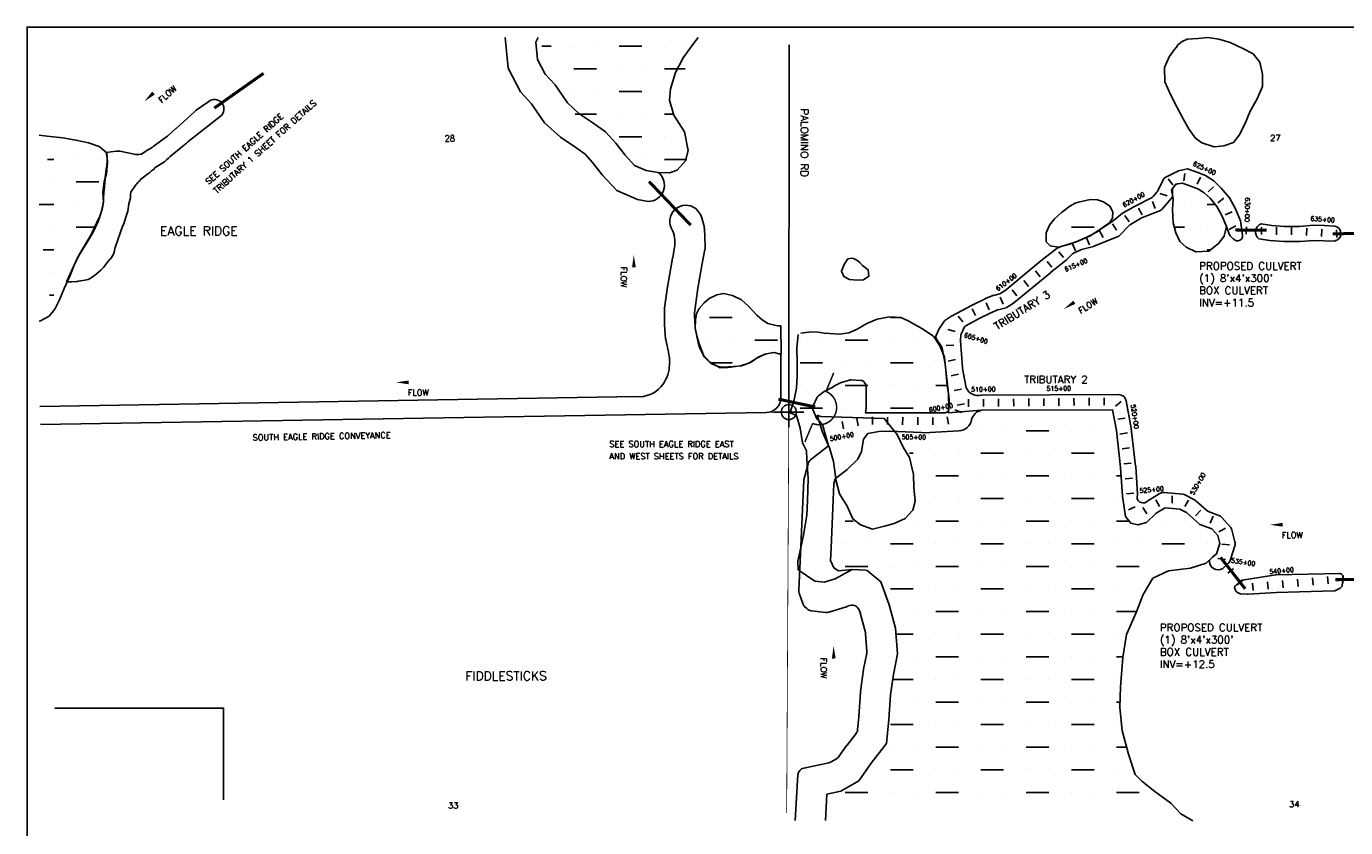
# Model space of a CAD drawing. Extents: x 231269 to 317347, y 759308 to 799932.
# Tile 2 of 5: x 231269 to 240019, y 794617 to 799932. Entities that reach past the tile are written whole.
import ezdxf
from ezdxf.enums import TextEntityAlignment as Align

# ---------------------------------------------------------------- set-up
doc = ezdxf.new("R2010")
doc.units = 0
doc.header["$LTSCALE"] = 800
doc.header["$PDMODE"] = 34
doc.header["$PDSIZE"] = 100
doc.linetypes.add('DASHED', pattern=[0])
doc.layers.get('0').update_dxf_attribs({"linetype": 'CONTINUOUS'})
for name, color, linetype in [('BORDER', 1, 'CONTINUOUS'), ('HATCH', 3, 'CONTINUOUS'), ('MAJROADS', 9, 'CONTINUOUS'), ('MORE_WL', 14, 'CONTINUOUS'), ('PLAKES', 5, 'CONTINUOUS'), ('SEC', 2, 'CONTINUOUS'), ('STATIONS', 7, 'CONTINUOUS'), ('STRUCTTEXT', 7, 'CONTINUOUS'), ('STRUCTURES', 1, 'CONTINUOUS'), ('SUBBASINS', 6, 'DASHED'), ('TEXT', 7, 'CONTINUOUS'), ('WL-PRESERVE', 14, 'CONTINUOUS')]:
    doc.layers.add(name, color=color, linetype=linetype)
doc.styles.get("Standard").update_dxf_attribs({"font": 'ROMANT'})

# ---------------------------------------------------------------- blocks, each defined once
blk = doc.blocks.new('*X')
at = {"color": 0}
for p, q in [((234687.5, 799800), (234750, 799800)), ((234900, 799800), (234900, 799800)), ((235050, 799800), (235050, 799800)), ((235200, 799800), (235350, 799800)), ((235500, 799800), (235500, 799800)), ((235650, 799800), (235650, 799800)), ((234750, 799650), (234750, 799650)), ((234900, 799650), (235050, 799650)), ((235200, 799650), (235200, 799650)), ((235350, 799650), (235350, 799650)), ((235500, 799650), (235637.8, 799650)), ((234900, 799500), (234900, 799500)), ((235050, 799500), (235050, 799500)), ((235200, 799500), (235350, 799500)), ((235500, 799500), (235500, 799500)), ((234908.6, 799350), (235050, 799350)), ((235200, 799350), (235200, 799350)), ((235350, 799350), (235350, 799350)), ((235500, 799350), (235560.7, 799350)), ((235200, 799200), (235350, 799200)), ((235500, 799200), (235500, 799200)), ((231409.3, 799050), (231450, 799050)), ((231600, 799050), (231600, 799050)), ((231750, 799050), (231750, 799050)), ((235350, 799050), (235350, 799050)), ((235500, 799050), (235650, 799050)), ((231450, 798900), (231450, 798900)), ((231600, 798900), (231750, 798900)), ((231352.6, 798750), (231450, 798750)), ((231600, 798750), (231600, 798750)), ((231750, 798750), (231750, 798750)), ((238350, 798750), (238350, 798750)), ((238950, 798750), (238950, 798750)), ((239100, 798750), (239154, 798750)), ((231450, 798600), (231450, 798600)), ((231600, 798600), (231726.7, 798600)), ((238050, 798600), (238050, 798600)), ((238200, 798600), (238350, 798600)), ((238882.3, 798600), (238950, 798600)), ((239100, 798600), (239100, 798600)), ((231381, 798450), (231450, 798450)), ((231600, 798450), (231600, 798450)), ((239100, 798450), (239122.5, 798450)), ((231450, 798300), (231450, 798300)), ((231421.7, 798150), (231450, 798150)), ((235800, 798000), (235950, 798000)), ((236100, 798000), (236100, 798000)), ((237000, 798000), (237070.8, 798000)), ((235800, 797850), (235800, 797850)), ((235950, 797850), (235950, 797850)), ((236100, 797850), (236250, 797850)), ((236400, 797850), (236400, 797850)), ((236550, 797850), (236550, 797850)), ((236700, 797850), (236850, 797850)), ((237000, 797850), (237000, 797850)), ((237150, 797850), (237150, 797850)), ((237300, 797850), (237303.6, 797850)), ((235808.5, 797700), (235950, 797700)), ((236400, 797700), (236550, 797700)), ((236700, 797700), (236700, 797700)), ((236850, 797700), (236850, 797700)), ((237000, 797700), (237150, 797700)), ((237300, 797700), (237300, 797700)), ((236400, 797550), (236400, 797550)), ((236550, 797550), (236550, 797550)), ((236700, 797550), (236850, 797550)), ((237000, 797550), (237000, 797550)), ((237150, 797550), (237150, 797550)), ((237300, 797550), (237375.8, 797550)), ((236400, 797400), (236550, 797400)), ((236700, 797400), (236700, 797400)), ((236850, 797400), (236850, 797400)), ((237000, 797400), (237150, 797400)), ((237300, 797400), (237300, 797400)), ((237600, 797250), (237600, 797250)), ((237750, 797250), (237750, 797250)), ((237900, 797250), (238050, 797250)), ((238200, 797250), (238200, 797250)), ((238350, 797250), (238350, 797250)), ((237126.1, 797100), (237150, 797100)), ((237300, 797100), (237300, 797100)), ((237450, 797100), (237450, 797100)), ((237600, 797100), (237750, 797100)), ((237900, 797100), (237900, 797100)), ((238050, 797100), (238050, 797100)), ((238200, 797100), (238350, 797100)), ((238500, 797100), (238500, 797100)), ((237300, 796950), (237450, 796950)), ((237600, 796950), (237600, 796950)), ((237750, 796950), (237750, 796950)), ((237900, 796950), (238050, 796950)), ((238200, 796950), (238200, 796950)), ((238350, 796950), (238350, 796950)), ((238500, 796950), (238529.7, 796950)), ((237300, 796800), (237300, 796800)), ((237450, 796800), (237450, 796800)), ((237600, 796800), (237750, 796800)), ((237900, 796800), (237900, 796800)), ((238050, 796800), (238050, 796800)), ((238200, 796800), (238350, 796800)), ((238500, 796800), (238500, 796800)), ((236700, 796650), (236753.1, 796650)), ((237150, 796650), (237150, 796650)), ((237300, 796650), (237450, 796650)), ((237600, 796650), (237600, 796650)), ((237750, 796650), (237750, 796650)), ((237900, 796650), (238050, 796650)), ((238200, 796650), (238200, 796650)), ((238350, 796650), (238350, 796650)), ((238500, 796650), (238582.5, 796650)), ((238800, 796650), (238800, 796650)), ((238950, 796650), (238950, 796650)), ((236700, 796500), (236700, 796500)), ((236850, 796500), (236850, 796500)), ((237000, 796500), (237150, 796500)), ((237300, 796500), (237300, 796500)), ((237450, 796500), (237450, 796500)), ((237600, 796500), (237750, 796500)), ((237900, 796500), (237900, 796500)), ((238050, 796500), (238050, 796500)), ((238200, 796500), (238350, 796500)), ((238500, 796500), (238500, 796500)), ((238650, 796500), (238650, 796500)), ((238800, 796500), (238950, 796500)), ((239100, 796500), (239100, 796500)), ((236700, 796350), (236850, 796350)), ((237000, 796350), (237000, 796350)), ((237150, 796350), (237150, 796350)), ((237300, 796350), (237450, 796350)), ((237600, 796350), (237600, 796350)), ((237750, 796350), (237750, 796350)), ((237900, 796350), (238050, 796350)), ((238200, 796350), (238200, 796350)), ((238350, 796350), (238350, 796350)), ((238500, 796350), (238650, 796350)), ((238800, 796350), (238800, 796350)), ((238950, 796350), (238950, 796350)), ((237000, 796200), (237150, 796200)), ((237300, 796200), (237300, 796200)), ((237450, 796200), (237450, 796200)), ((237600, 796200), (237750, 796200)), ((237900, 796200), (237900, 796200)), ((238050, 796200), (238050, 796200)), ((238200, 796200), (238350, 796200)), ((238500, 796200), (238500, 796200)), ((238650, 796200), (238650, 796200)), ((237150, 796050), (237150, 796050)), ((237300, 796050), (237450, 796050)), ((237600, 796050), (237600, 796050)), ((237750, 796050), (237750, 796050)), ((237900, 796050), (238050, 796050)), ((238200, 796050), (238200, 796050)), ((238350, 796050), (238350, 796050)), ((238500, 796050), (238631.6, 796050)), ((237035.6, 795900), (237150, 795900)), ((237300, 795900), (237300, 795900)), ((237450, 795900), (237450, 795900)), ((237600, 795900), (237750, 795900)), ((237900, 795900), (237900, 795900)), ((238050, 795900), (238050, 795900)), ((238200, 795900), (238350, 795900)), ((238500, 795900), (238500, 795900)), ((237150, 795750), (237150, 795750)), ((237300, 795750), (237450, 795750)), ((237600, 795750), (237600, 795750)), ((237750, 795750), (237750, 795750)), ((237900, 795750), (238050, 795750)), ((238200, 795750), (238200, 795750)), ((238350, 795750), (238350, 795750)), ((238500, 795750), (238541.4, 795750)), ((237014.3, 795600), (237150, 795600)), ((237300, 795600), (237300, 795600)), ((237450, 795600), (237450, 795600)), ((237600, 795600), (237750, 795600)), ((237900, 795600), (237900, 795600)), ((238050, 795600), (238050, 795600)), ((238200, 795600), (238350, 795600)), ((238500, 795600), (238500, 795600)), ((237000, 795450), (237000, 795450)), ((237150, 795450), (237150, 795450)), ((237300, 795450), (237450, 795450)), ((237600, 795450), (237600, 795450)), ((237750, 795450), (237750, 795450)), ((237900, 795450), (238050, 795450)), ((238200, 795450), (238200, 795450)), ((238350, 795450), (238350, 795450)), ((238500, 795450), (238522.3, 795450)), ((237000, 795300), (237150, 795300)), ((237300, 795300), (237300, 795300)), ((237450, 795300), (237450, 795300)), ((237600, 795300), (237750, 795300)), ((237900, 795300), (237900, 795300)), ((238050, 795300), (238050, 795300)), ((238200, 795300), (238350, 795300)), ((238500, 795300), (238500, 795300)), ((237000, 795150), (237000, 795150)), ((237150, 795150), (237150, 795150)), ((237300, 795150), (237450, 795150)), ((237600, 795150), (237600, 795150)), ((237750, 795150), (237750, 795150)), ((237900, 795150), (238050, 795150)), ((238200, 795150), (238200, 795150)), ((238350, 795150), (238350, 795150)), ((238500, 795150), (238566.4, 795150)), ((236850, 795000), (236850, 795000)), ((237000, 795000), (237150, 795000)), ((237300, 795000), (237300, 795000)), ((237450, 795000), (237450, 795000)), ((237600, 795000), (237750, 795000)), ((237900, 795000), (237900, 795000)), ((238050, 795000), (238050, 795000)), ((238200, 795000), (238350, 795000)), ((238500, 795000), (238500, 795000)), ((236700, 794850), (236850, 794850)), ((237000, 794850), (237000, 794850)), ((237150, 794850), (237150, 794850)), ((237300, 794850), (237450, 794850)), ((237600, 794850), (237600, 794850)), ((237750, 794850), (237750, 794850)), ((237900, 794850), (238050, 794850)), ((238200, 794850), (238200, 794850)), ((238350, 794850), (238350, 794850)), ((238500, 794850), (238650, 794850))]:
    blk.add_line(p, q, dxfattribs=at)
blk = doc.blocks.new('FLARROW')
at = {"layer": 'PLAKES', "color": 0}
blk.add_lwpolyline([(0, 0, 0, 0.05, 0), (0.168, 0, 0, 0, -0.087559), (0.267, -0.018, 0, 0, 0.245722), (0.355, -0.006, 0, 0, -0.309425), (0.492, -0.004, 0, 0, 0), (0.558, -0.006, 0, 0, 0)], format="xyseb", dxfattribs=at)
blk.add_text('FLOW', height=0.08, dxfattribs=at).set_placement((0.295, -0.176), align=Align.CENTER)
blk = doc.blocks.new('WEIR')
at = {"layer": 'STRUCTURES', "color": 0, "const_width": 20}
blk.add_lwpolyline([(0, 498), (0, 230, -1), (0, -230), (0, -498)], format="xyb", dxfattribs=at)

msp = doc.modelspace()

# ---------------------------------------------------------------- linework, layer by layer
at = {"layer": 'BORDER', "color": 0, "const_width": 10}
msp.add_lwpolyline([(231273.9, 789467.3), (248023.9, 789467.3), (248023.9, 799927.3), (231273.9, 799927.3)], close=True, dxfattribs=at)
at = {"layer": 'MAJROADS', "color": 0}
msp.add_lwpolyline([(236328.5, 799808.8), (236325.8, 797373.8)], dxfattribs=at)
at = {"layer": 'MORE_WL', "color": 0}
for points in [[(238881.1, 799776.8), (238849, 799729.5), (238817.5, 799658.5), (238819, 799564.8), (238858.8, 799475), (238902.1, 799394), (238942.8, 799314.7), (238979.8, 799248.8), (239021.8, 799191.6), (239064.7, 799159.3), (239145.9, 799133.9), (239210.4, 799139.5), (239274.7, 799162.4), (239312.3, 799210.3), (239350, 799283.2), (239385.7, 799370.1), (239432.9, 799450.7), (239466.8, 799534.2), (239466.6, 799616.2), (239448.9, 799694.8), (239406.3, 799750), (239336.7, 799786.4), (239252.6, 799824.4), (239178.5, 799848), (239104.4, 799858.3), (239039.5, 799851.5), (238968.5, 799846.9), (238933.5, 799833.1), (238906.7, 799809.8), (238895.8, 799795.3)], [(236708.1, 798377.5), (236693.7, 798352.9), (236674.1, 798308.5), (236690.9, 798272.3), (236729, 798253.2), (236779.7, 798249.3), (236821.1, 798251.8), (236857.3, 798274.5), (236850.8, 798317.8), (236814.6, 798345.4), (236795.7, 798365.6), (236776.7, 798382.2), (236755, 798393.5), (236742.2, 798395.4), (236721.2, 798389.9), (236714.1, 798387.1)]]:
    msp.add_lwpolyline(points, close=True, dxfattribs=at)
at = {"layer": 'PLAKES', "color": 0}
for points in [[(235459.8, 798962.6, -0.717951), (235392, 798771.1), (235322, 798782.9), (235184, 798842.9), (235087.3, 798948), (235023.7, 799029.6), (234975.3, 799083.9), (234912.9, 799128.9), (234810.5, 799196.7), (234704.9, 799292.1), (234618.3, 799419.1), (234545, 799499.1), (234463.4, 799655.4), (234444, 799859.1)], [(232023, 798910.1, 0.043341), (231993.9, 798880.1), (231960.8, 798832.1, -0.002801), (231957.5, 798785.8), (231947.6, 798754.3), (231942.6, 798707.4), (231909.7, 798611.6, -0.002575), (231909.3, 798610.7), (231858, 798466, 0.025791), (231855.1, 798456.2), (231850, 798435.3, -0.137752), (231823.5, 798388.1), (231822.5, 798387, 0.03441), (231813.4, 798376.7), (231779.5, 798331.8, -0.057977), (231763.5, 798315.1), (231729.1, 798286.6, -0.0219), (231722.1, 798281.3), (231697.6, 798264.4, -0.111959), (231656.5, 798248), (231613.8, 798241.2, -0.029456), (231602.1, 798240), (231568.1, 798238.7, 0.002495), (231567.1, 798238.6), (231535.4, 798237), (231610.6, 798401.6, -0.025864), (231615.4, 798410.8), (231696.1, 798547.8, 0.021405), (231700.1, 798555.3), (231750.4, 798660.3, 0.031223), (231755.1, 798671.9), (231770.9, 798719.5, 0.049389), (231775.3, 798738.7), (231780.1, 798776.9, 0.017945), (231780.7, 798784.1), (231783.6, 798839.7, -0.01037), (231783.9, 798843.8), (231791.6, 798925.5, -0.008911), (231792, 798929), (231801.2, 798999.1, 0.011641), (231801.7, 799003.7), (231805, 799044.1, 0.076805), (231802.9, 799074.5), (231798.2, 799094.9), (231864.6, 799103.9, -0.087617), (231899.4, 799102.4), (231984.3, 799083.8, 0.079023), (232015.7, 799082), (232032.1, 799083.7), (232053.8, 799099.9, -0.025776), (232062.3, 799105.7), (232102.4, 799129.7, 0.02235), (232109.9, 799134.7), (232197.4, 799198.5, 0.024633), (232205.1, 799204.7), (232260.6, 799254.2, 0.00284), (232261.5, 799255), (232385.6, 799368.2, -0.030631), (232395.1, 799375.9), (232478.5, 799435, -0.897457), (232564.1, 799344.3), (232339.1, 799165.5, 0.000915), (232306, 799137.4), (232236.5, 799079.5, 0.00802), (232185.2, 799034.8), (232122.3, 798995.1, -0.049327), (232074.3, 798953.7), (232026.3, 798917.3, 0.007305), (232023, 798910.1)], [(239229.4, 798603.8), (239245.4, 798554.8, 0.148128), (239286.8, 798513.4, 0.610274), (239334.3, 798546.2), (239321.8, 798642.1), (239288.2, 798723), (239247.4, 798794.2), (239192.4, 798860), (239143.7, 798907.1), (239088.9, 798942.3), (239037.7, 798962.2), (238970.9, 798986.4), (238911, 798973.5), (238821.5, 798929.8, 0.166795), (238810, 798918.4), (238770.4, 798837.6, -0.064648), (238766.8, 798832.2), (238742, 798803.5, -0.094178), (238734.6, 798797.8), (238614.7, 798735.1, 0.006212), (238614.1, 798734.8), (238542.1, 798694.9, 0.045514), (238538.3, 798692.3), (238476.3, 798641.4, -0.029256), (238473.9, 798639.6), (238324.1, 798543.4, -0.041062), (238320.5, 798541.5), (238228, 798501.7, -0.024802), (238225.7, 798500.8), (238160.5, 798480.1, 0.085612), (238127.6, 798470.9), (238110.4, 798463.9, 0.068918), (238104.5, 798460.4), (237997.8, 798376.6, 0.006211), (237997.4, 798376.2), (237758.4, 798178.8, -0.026709), (237756.2, 798177.3), (237732.5, 798161.6, -0.083075), (237725, 798158.2), (237682.2, 798147.2, 0.03303), (237679.1, 798146.2), (237630.3, 798126.5, 0.019872), (237628.5, 798125.7), (237537.9, 798080.4, 0.005202), (237537.5, 798080.1), (237408.6, 798012.3, 0.022829), (237406.6, 798011.2), (237360.3, 797981.1, 0.110235), (237352.7, 797973.3), (237319.3, 797919.5, 0.038323), (237317.5, 797916.1), (237302.7, 797881.3, 0.257136), (237305.1, 797857.3), (237338.9, 797808.3, -0.105191), (237342.9, 797798.7), (237362.7, 797692.7, -0.018679), (237363, 797690.9), (237384.7, 797495.1, -0.021132), (237384.8, 797493), (237387.3, 797395.6, -0.160446), (237382.8, 797380.6), (237382.2, 797379.8, -0.244289), (237361.8, 797369.1), (236833.3, 797368.2), (236837.7, 797400.6, 0.027009), (236837.9, 797403.3), (236839.7, 797470.9, 0.006578), (236839.7, 797471.6), (236839.7, 797543.4, 0.140441), (236835.9, 797556.6), (236826, 797572.5, 0.24847), (236805.7, 797584.2), (236737, 797586.9, 0.081492), (236728.9, 797585.9), (236682.3, 797572.1, 0.100407), (236612, 797534.9, 0.002504), (236596.9, 797531), (236579.9, 797518.7, 0.022273), (236559.1, 797510.2), (236521.5, 797481.5, 0.11923), (236514.1, 797472.4), (236485.2, 797411.7, 0.216306), (236484.9, 797391.1), (236512.1, 797328.2, -0.077836), (236548.7, 797290.7), (236588.8, 797149.6, -0.007205), (236589, 797149)], [(237604, 797485.5, -0.35197), (237502.1, 797533.6), (237482.1, 797637.4), (237477.1, 797665.9, -0.026432), (237476.8, 797668.5), (237464.2, 797847.1, -0.029463), (237464.2, 797850.1), (237465.7, 797881.8, -0.101536), (237468.1, 797891.5), (237488.9, 797934.2, -0.155509), (237499.4, 797945.2), (237583.7, 797991.4, -0.00943), (237584.5, 797991.9), (237669.6, 798034.4, -0.019872), (237671.5, 798035.3), (237710.4, 798051, -0.03303), (237713.6, 798052), (237766.1, 798065.6, 0.083075), (237773.7, 798068.9), (237815.8, 798096.8, 0.026709), (237818, 798098.3), (238060.1, 798298.4, -0.006211), (238060.6, 798298.8), (238165.8, 798381.4, 0.029957), (238168.1, 798383.4), (238207.2, 798422.5, -0.085612), (238214.1, 798427.4), (238262, 798450.1, -0.045993), (238266.3, 798451.7), (238345.5, 798472.8, 0.030388), (238348.3, 798473.7), (238510.6, 798538.8, 0.106252), (238519.3, 798544.7), (238585.7, 798613.8, -0.066356), (238590.9, 798617.9), (238657.3, 798657.7, -0.039629), (238660.8, 798659.4), (238790.9, 798711.6, 0.119388), (238800.5, 798718.4), (238864.4, 798792.2, 0.18405), (238870.5, 798808.9), (238870, 798846.9, -0.158718), (238874.6, 798861.7), (238885.8, 798877.4, -0.207835), (238902.8, 798887.8), (238935, 798892.2, -0.018614), (238936.9, 798892.4)], [(231362.8, 797290.7), (236174.6, 797370.1, 0.408721), (236273, 797469.8), (236273.6, 797756.2), (236230.4, 797769.4), (236214.7, 797767, 0.005249), (236212.6, 797766.6), (236188.4, 797762.2, 0.046156), (236170.6, 797757.3), (236135.8, 797744.2, 0.078323), (236108.8, 797728.7), (236096.5, 797718.9, -0.067969), (236073.2, 797705), (236032.6, 797687.6, -0.069845), (236005.7, 797680.4), (235967.5, 797675.6, -0.021481), (235958.9, 797674.9), (235890.8, 797672.3, -0.095438), (235853.4, 797678), (235830.6, 797686.1, -0.122472), (235790.3, 797712.8), (235770.4, 797734.6, -0.080301), (235752.9, 797761.3), (235734, 797803.6, -0.054155), (235727.3, 797824.2), (235705.4, 797930, -0.035634), (235703.5, 797944.1), (235699.3, 798012.8, -0.048804), (235700, 798032.2), (235719.5, 798178.3, -0.010558), (235720.2, 798182.5), (235751.4, 798358.6, -0.004247), (235751.7, 798360.2), (235769.5, 798451.5, 0.060928), (235771.2, 798475.7), (235765.4, 798590.9, 0.054789), (235761.9, 798612.5), (235747.8, 798663.3, 0.110499), (235727.3, 798701.8), (235708.6, 798723.5, 0.851107), (235555, 798578.8, -0.082287), (235569, 798514.9), (235569.6, 798502.2, -0.060928), (235566.2, 798453.7), (235555.3, 798397.7, 0.004247), (235554.6, 798394.3), (235522.9, 798215.3, 0.010558), (235521.6, 798207), (235502.1, 798061.9, 0.032215), (235500.4, 798036.2), (235500.1, 797971.7, 0.018042), (235500.5, 797957.3), (235505.5, 797883.8, 0.036201), (235509.6, 797855.2), (235523.6, 797790.1, -0.007566), (235524.8, 797784.1), (235532.2, 797743.8, -0.045574), (235535.5, 797707.6), (235535.5, 797706.4, -0.04), (235533, 797674.5, -0.165979), (235477.5, 797541.3, -0.234501), (235317.1, 797476), (231357.8, 797410.6)], [(237604, 797485.5), (238513.4, 797489.6, -0.362511), (238562.8, 797448.7), (238596.6, 797267.2, -0.017138), (238597.1, 797263.8), (238625.9, 797015.5, -0.013911), (238626.2, 797012.8), (238637.2, 796828.5, 0.023129), (238637.7, 796823.9, 0.739078), (238698, 796778.1, -0.05061), (238706, 796784.3), (238782.9, 796831.9, -0.162235), (238813.6, 796839.3), (238938.7, 796828.2, -0.0988), (238957.5, 796822.7), (239015.5, 796792.4, -0.059817), (239025.3, 796785.7), (239098.2, 796721.7, 0.090653), (239113.6, 796712.4), (239178, 796688.2, -0.121292), (239197.7, 796674.7), (239253.2, 796612.5, -0.121298), (239264.4, 796591.4), (239284.1, 796513, -0.139962), (239283.2, 796485.6), (239252.4, 796389.4, -0.132591), (239238.2, 796367.5), (239203.4, 796336.2, -0.642413), (239115.6, 796391.7, -0.637016)], [(236922.1, 797243.7), (236991.6, 797247.8, -0.025087), (236994.1, 797247.9), (237257.7, 797237, 0.026455), (237260.3, 797237.1), (237453.6, 797249.6, 0.365186), (237537.7, 797324.6, -0.291728), (237604.4, 797385.5, -0.322083)], [(236367.4, 794664.9), (236385.9, 794966.4, -0.338128), (236425.6, 795012.3), (236590.5, 795046.6, 0.081753), (236605.7, 795052.4), (236642.1, 795073.9, 0.105174), (236657.4, 795087.9), (236711.3, 795163.3, -0.008789), (236712.4, 795164.8), (236771.4, 795241.5, 0.139347), (236781.5, 795266.9), (236789.9, 795349.6, 0.009435), (236790.1, 795351.5), (236800.6, 795516.3, -0.019232), (236801, 795520.2), (236821.5, 795665.4, -0.013892), (236822, 795668.1), (236843, 795773.9, 0.068908), (236843.8, 795787.6), (236834.7, 795903.2, 0.043952), (236833.2, 795911.8), (236801.7, 796033, 0.025581), (236800.2, 796037.8), (236791.5, 796061.1, 0.459153), (236720.3, 796087.3), (236717.7, 796085.8, -0.052244), (236708.1, 796081.7), (236590.8, 796045.6, -0.105175), (236570.1, 796043.7), (236474.4, 796055.3, -0.167894), (236445, 796069.6), (236429.7, 796084.9, -0.112651), (236417.9, 796103.7), (236393.8, 796172.6, -0.097421), (236391.1, 796191.7), (236406.1, 796481.8, 0.001765), (236406.1, 796482.2), (236425.9, 796923.5, -0.053424), (236427.5, 796934.1), (236452.9, 797030.5, -0.163614), (236470.5, 797057.1), (236588.8, 797149.6)]]:
    msp.add_lwpolyline(points, format="xyb", dxfattribs=at)
for points in [[(239458.1, 798622.4), (239528.3, 798611), (239611.3, 798604.4), (239712.4, 798605.2), (239806.7, 798612.6), (239879.5, 798610.3), (239947.5, 798607.7, -0.842958), (239943.6, 798507.8), (239875.9, 798510.4), (239809.1, 798512.5), (239716.8, 798505.2), (239607.7, 798504.3), (239516.3, 798511.7), (239442.1, 798523.7, -0.583455)], [(239977, 796302.8), (239557.8, 796293.4, 0.03235), (239554.6, 796293.1), (239333.3, 796259.3, 0.154548), (239319.7, 796252.6), (239290, 796224, 0.101019), (239284.3, 796215.8), (239281.4, 796208.8), (239287.4, 796191.7, 0.201413), (239300.4, 796177.4), (239315.2, 796170.5, 0.091812), (239324, 796168.2), (239368.4, 796165.1, 0.031903), (239371.6, 796165.1), (239560.3, 796176, -0.00697), (239561, 796176), (239941.5, 796187.3, 0.111268), (239952.2, 796190), (239982.8, 796205.7, 0.248398), (239996.2, 796224.8), (240002.4, 796274.8, 0.457806)]]:
    msp.add_lwpolyline(points, format="xyb", close=True, dxfattribs=at)
for points in [[(236338.1, 797380.3), (236344.1, 797371)], [(236745.8, 796330.4), (236655.1, 796319.7), (236624, 796339.7), (236601.5, 796388.6), (236605.9, 796472.3), (236625, 796898.5), (236633.4, 796930.6), (236712, 796992.1), (236784, 797062.3), (236808.5, 797111.2), (236821.8, 797193.5), (236850.7, 797231.3), (236922.1, 797243.7)]]:
    msp.add_lwpolyline(points, dxfattribs=at)
at = {"layer": 'SEC', "color": 0}
msp.add_point((236325.8, 797373.8), dxfattribs=at)
at = {"layer": 'STATIONS', "color": 0}
for p, q in [((238952.1, 798957.2), (238944.8, 798907.7)), ((239055.2, 798932), (239034.5, 798886.5)), ((238840.6, 798920.6), (238872.3, 798882)), ((239142.3, 798868.9), (239106.3, 798834.2)), ((238737.4, 798771.4), (238754.8, 798724.5)), ((238787.1, 798824), (238834.6, 798808.1)), ((239210.7, 798793.4), (239172.1, 798761.6)), ((238555.2, 798677), (238582.6, 798635.2)), ((238644.2, 798726.6), (238668.4, 798682.8)), ((239265.7, 798702.6), (239219.7, 798683)), ((238471.6, 798622), (238499.1, 798580.2)), ((239289.5, 798609.2), (239245.9, 798584.6)), ((239360.6, 798602.8), (239359.9, 798552.8)), ((239460.5, 798601.4), (239459.9, 798551.4)), ((239560.5, 798600), (239559.8, 798550)), ((239660.5, 798598.6), (239659.8, 798548.7)), ((239761.8, 798594.3), (239758.3, 798544.4)), ((239861.6, 798587.2), (239858, 798537.3)), ((239958.4, 798582.5), (239960.8, 798532.6)), ((238299.7, 798529), (238319.3, 798483)), ((238385.9, 798574.9), (238409.6, 798530.9)), ((238115.6, 798437), (238147.4, 798398.4)), ((238207.7, 798489.8), (238227.3, 798443.8)), ((238038.4, 798373.5), (238070.2, 798334.9)), ((237884.2, 798245.9), (237916.2, 798207.5)), ((237961.2, 798309.9), (237992.9, 798271.3)), ((237806.9, 798184.1), (237837.2, 798144.4)), ((237541.8, 798058.9), (237563.1, 798013.6)), ((237635.1, 798097.9), (237654.3, 798051.7)), ((237727.5, 798136.2), (237746.7, 798090.1)), ((237447.7, 798009.1), (237480.7, 797971.5)), ((237380.1, 797921.8), (237428.1, 797907.6)), ((237369.7, 797815.7), (237419.7, 797816.8)), ((237382.5, 797712.3), (237431.5, 797722.6)), ((237403.1, 797614.4), (237452, 797624.7)), ((237422.1, 797516.6), (237471.2, 797526.2)), ((237516.5, 797458.4), (237517.6, 797408.5)), ((237616.8, 797460), (237617.3, 797410)), ((237716.8, 797461.1), (237717.3, 797411.1)), ((237816.8, 797462.2), (237817.3, 797412.2)), ((237916.8, 797463.3), (237917.3, 797413.3)), ((238016.8, 797464.3), (238017.3, 797414.3)), ((238116.8, 797465.4), (238117.3, 797415.4)), ((238216.8, 797466.5), (238217.3, 797416.5)), ((238316.8, 797467.6), (238317.3, 797417.6)), ((238416.7, 797468.7), (238417.3, 797418.7)), ((238530.7, 797443.1), (238491.6, 797412)), ((237426.1, 797387.6), (237473.2, 797370.8)), ((237441.1, 797418.5), (237490.2, 797428)), ((236678.9, 797312), (236688.3, 797262.9)), ((236777.1, 797330.7), (236786.5, 797281.6)), ((236881, 797341.9), (236880.5, 797291.9)), ((236981, 797340.9), (236980.5, 797290.9)), ((237081, 797340), (237080.5, 797290)), ((237181, 797339), (237180.5, 797289)), ((237281, 797338), (237280.5, 797288)), ((237375, 797342.4), (237385.3, 797293.5)), ((238556.6, 797334.3), (238507.1, 797327.2)), ((238571, 797235.4), (238521.5, 797228.2)), ((238585.3, 797136.4), (238535.8, 797129.2)), ((238597.1, 797035.7), (238547.2, 797031.4)), ((238605.7, 796936.1), (238555.9, 796931.7)), ((238614.3, 796836.4), (238564.5, 796832.1)), ((238578.5, 796724.7), (238623.8, 796745.9)), ((238760.6, 796791), (238785.2, 796747.4)), ((238869.1, 796818.4), (238868.3, 796768.5)), ((238977, 796789.9), (238951.8, 796746.7)), ((238673.2, 796740.9), (238699, 796698.1)), ((239057.2, 796721.9), (239023.3, 796685.1)), ((239139.4, 796682.4), (239119.2, 796636.6)), ((239222, 796603.4), (239178.5, 796578.7)), ((239247.7, 796493.6), (239197.8, 796496.4)), ((239220.8, 796395.8), (239171.4, 796403.4)), ((239275.8, 796336.8), (239236.9, 796305.4)), ((239338.7, 796259.1), (239299.8, 796227.6)), ((239400.4, 796239), (239404.9, 796189.2)), ((239500, 796247.9), (239504.5, 796198.1)), ((239599.7, 796256.8), (239604.1, 796207)), ((239699.3, 796265.6), (239703.7, 796215.8)), ((239798.9, 796274.5), (239803.3, 796224.7)), ((239898.5, 796283.4), (239902.9, 796233.6)), ((240000.8, 796288.8), (240000.1, 796238.8))]:
    msp.add_line(p, q, dxfattribs=at)
at = {"layer": 'STRUCTURES', "color": 0, "const_width": 20}
for points in [[(232515.4, 799390.4), (232841.9, 799621)], [(235398.3, 798903.2), (235674.6, 798614)], [(239286.3, 798581.6), (239494.4, 798580.6)], [(239933, 798555.1), (240141, 798561.2)], [(236256.8, 797459.3), (236501.3, 797407.3)], [(239188.7, 796409.8), (239352.6, 796200.9)], [(239951.3, 796261.9), (240159.4, 796262.2)]]:
    msp.add_lwpolyline(points, dxfattribs=at)
at = {"layer": 'SUBBASINS', "color": 0, "const_width": 5}
msp.add_lwpolyline([(231437.8, 797292), (236325.8, 797373.8), (236311.3, 794713.9)], dxfattribs=at)
at = {"layer": 'TEXT', "color": 0}
msp.add_lwpolyline([(232576.7, 794801.3), (232576.7, 795409.5), (231457.9, 795409.5)], dxfattribs=at)
at = {"layer": 'WL-PRESERVE', "color": 0}
for points in [[(234662.1, 799859.1), (234648, 799827.3), (234658.8, 799713.3), (234710.1, 799614.9), (234775.5, 799543.7), (234856.7, 799424.5), (234933.4, 799355.2), (235026.7, 799293.5), (235110, 799233.3), (235177.4, 799157.8), (235240.1, 799077.4), (235302.6, 799009.4), (235379.2, 798976.1), (235459.8, 798962.6), (235534.5, 798961.3), (235586, 798977.5), (235639.8, 799040.3), (235659.1, 799108.3), (235633.4, 799232.5), (235563.4, 799342.3), (235534.6, 799443.5), (235540.1, 799517), (235574, 799626.1), (235624.4, 799723.4), (235682.4, 799803.9), (235723.7, 799859.1)], [(231353.1, 797977.8), (231362, 797978.7), (231419.8, 798009), (231458.3, 798055.7), (231487.6, 798117.8), (231518.4, 798193.3), (231556.5, 798276.2), (231585.8, 798348.6), (231621.4, 798418.8), (231671.3, 798501.3), (231711.2, 798568.1), (231745.1, 798638), (231767.7, 798706.4), (231779.6, 798765.1), (231776.9, 798832.2), (231785.6, 798900.3), (231800.1, 798953.8), (231807, 799029.5), (231802.7, 799092.9), (231752.2, 799136.3), (231680.6, 799159.7), (231597.1, 799178), (231510.9, 799192.4), (231406.2, 799204.2), (231353.1, 799211.6)], [(238936.9, 798892.4), (238892, 798886.3), (238863.5, 798849), (238874.5, 798789.2), (238870.3, 798716.8), (238874.9, 798628.8), (238891.6, 798563.6), (238919.8, 798505.2), (238961.5, 798467.5), (239024.3, 798437), (239111.5, 798441.2), (239175.2, 798492), (239213.9, 798540.1), (239229.4, 798603.8)], [(239229.4, 798603.8), (239198.3, 798678.8), (239165, 798736.8), (239119.1, 798791.8), (239081.3, 798828.3), (239043.3, 798852.8), (239002.6, 798868.6), (238936.9, 798892.4)], [(236992.5, 798005.7), (236910.8, 797989.3), (236842.1, 797961), (236778.7, 797924.4), (236723.4, 797898.3), (236663.7, 797890.5), (236559.4, 797897.4), (236519.9, 797903.4), (236476, 797906.6), (236423.3, 797898.8), (236406.2, 797897.1)], [(237382.5, 797368), (237390.8, 797421.5), (237387.7, 797481), (237375.9, 797549.1), (237367.7, 797648.8), (237359.2, 797738.9), (237328.1, 797813.6), (237285.5, 797877), (237208, 797928.8), (237118, 797978.6), (237068, 798001.2), (236992.5, 798005.7)], [(236567.8, 794664.7), (236578.5, 794839.8), (236671.5, 794859.2), (236789.3, 794928.4), (236872.5, 795045), (236973.2, 795176), (236989.3, 795334), (236999.8, 795497.8), (237019, 795633.2), (237046, 795768.8), (237032.3, 795940.9), (236992, 796095.7), (236935.1, 796248.5), (236845.1, 796323.8), (236833.7, 796324.6), (236745.8, 796330.4), (236634.1, 796268.2), (236559.5, 796245.2), (236497.9, 796250.9), (236497.9, 796250.9), (236386.6, 796327.2), (236385.1, 796384.7), (236415.2, 796514), (236422.9, 796556.5), (236445.6, 796690.8), (236449, 796784.7), (236453, 796930.8), (236444.8, 797059.2), (236443, 797117.4), (236416, 797170.7), (236401.9, 797266.5), (236376.8, 797350.3), (236334.6, 797369.6), (236343.9, 797399.2), (236360.8, 797454.4), (236376.5, 797532.5), (236379.9, 797614.7), (236381.1, 797703.3), (236379.3, 797796.6), (236386.7, 797887.3)], [(237382.5, 797368), (237604.4, 797385.5), (238472.1, 797389.4), (238498, 797250.6), (238526.4, 797005.4), (238537.8, 796815.6), (238558.4, 796681.8), (238593.2, 796635.9), (238640.7, 796625.7), (238697.8, 796640.3), (238763.1, 796702), (238821.4, 796738.2), (238920, 796729.5), (238963.8, 796706.6), (239052.7, 796628.4), (239131.3, 796598.9), (239170.4, 796555.1), (239183.6, 796502.5), (239161.3, 796432.8), (239136.5, 796410.5), (239093.6, 796371.8), (238989.8, 796337.3), (238844.7, 796320.3), (238740.9, 796271.3), (238676.8, 796162.4), (238629.4, 796044.5), (238565.5, 795898.1), (238540.5, 795744.7), (238526, 795551.8), (238521, 795414.3), (238536.8, 795262.1), (238578.5, 795103.7), (238621.8, 794970.1), (238665.9, 794924.5), (238753.4, 794855.9), (238860.1, 794780.2), (238925.3, 794708.9), (239004.9, 794661.7)]]:
    msp.add_lwpolyline(points, dxfattribs=at)
for points in [[(238190.3, 798740.3), (238134.9, 798697.1), (238087.8, 798655.6), (238054.5, 798613.6), (238032.6, 798561.7), (238032.5, 798502.9), (238058.6, 798475.4), (238113.5, 798467), (238183.1, 798486.4), (238246.5, 798509.1), (238310.7, 798537.3), (238370.3, 798569.4), (238417.5, 798603.7), (238451.4, 798628.3), (238473.2, 798660.3), (238475.1, 798702.1), (238455.1, 798738.8), (238411.9, 798768.5), (238372.5, 798781.5), (238323.6, 798783.6), (238295.5, 798776.9), (238247.2, 798766.4), (238223.9, 798758.5)], [(236274.7, 797757.1), (236224.3, 797768.6), (236166.6, 797758.5), (236114.2, 797730.8), (236060.8, 797699.2), (236005.6, 797679.9), (235922.1, 797669.6), (235869.6, 797666.9), (235801.4, 797703.8), (235759, 797750.5), (235730.3, 797826.1), (235714.5, 797880.5), (235705.1, 797931.5), (235706.5, 797988.6), (235713.3, 798026), (235731.6, 798061.3), (235763.4, 798098.7), (235797, 798126.8), (235847.6, 798150.6), (235893.3, 798159.3), (235952.2, 798146.5), (236011, 798117.6), (236058.3, 798075.6), (236112.4, 798017.6), (236148.6, 797984.6), (236186.9, 797961.9), (236242.5, 797947.1), (236252.8, 797945.6), (236273.7, 797944.7)], [(236512.7, 797352.8), (236549.3, 797241.3), (236596.3, 797137.1), (236621.3, 797045.1), (236638.7, 796914.9), (236662.3, 796830.7), (236711.6, 796748.9), (236750.8, 796665), (236801.3, 796626.1), (236881.7, 796598), (236959.4, 796616), (237023.3, 796633.4), (237097.6, 796668.1), (237147.9, 796723.5), (237163.9, 796782.6), (237154.4, 796873.8), (237153.5, 796958.9), (237126.8, 797071.5), (237083.5, 797140.9), (237043.2, 797225.8), (237005.2, 797273.9), (236956.9, 797330.5), (236538.3, 797343.8)]]:
    msp.add_lwpolyline(points, close=True, dxfattribs=at)

# ---------------------------------------------------------------- block references
at = {"layer": 'HATCH', "color": 0}
msp.add_blockref('*X', (0, 0), dxfattribs=at)
msp.add_blockref('*X', (0, 0), dxfattribs=at)
msp.add_blockref('*X', (0, 0), dxfattribs=at)
msp.add_blockref('*X', (0, 0), dxfattribs=at)
msp.add_blockref('*X', (0, 0), dxfattribs=at)
msp.add_blockref('*X', (0, 0), dxfattribs=at)
msp.add_blockref('*X', (0, 0), dxfattribs=at)
at = {"layer": 'PLAKES', "color": 0, "xscale": 0.5, "yscale": 0.5, "zscale": 0.5, "rotation": 337.3801350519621}
msp.add_blockref('WEIR', (236527.8, 797404.6), dxfattribs=at)
at = {"layer": 'TEXT', "color": 0, "xscale": 500, "yscale": 500, "zscale": 500}
for p, rotation in [((232049.9, 799433.2), 42.46145540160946), ((235297.2, 798417), 270.8303154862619), ((238148.8, 798056.8), 32.57405713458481), ((236622.6, 795822.9), 270.8951737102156)]:
    msp.add_blockref('FLARROW', p, dxfattribs=dict(at, rotation=rotation))
for p in [(233719.8, 797570.7), (239516.6, 796626)]:
    msp.add_blockref('FLARROW', p, dxfattribs=at)

# ---------------------------------------------------------------- texts
at = {"layer": 'STATIONS', "color": 0}
for s, rotation, p in [('625+00', 335.55676, (239075.9, 798977.5)), ('620+00', 28.96733, (238619.9, 798770.3)), ('630+00', 269.2043, (239351.9, 798716.2)), ('635+00', 355.93382, (239865.1, 798637.1)), ('615+00', 23.08485, (238236.1, 798336.2)), ('610+00', 37.40498, (237776.5, 798223.9)), ('605+00', 343.49543, (237562.5, 797848.9)), ('510+00', 0.61912, (237616.3, 797510)), ('515+00', 0.61912, (238116.2, 797515.4)), ('600+00', 10.98631, (237337.4, 797388.1)), ('520+00', 278.24087, (238606.1, 797341.5)), ('500+00', 10.78415, (236680, 797196.4)), ('505+00', 359.44376, (237154.6, 797193)), ('530+00', 59.78302, (239050.8, 796889.9)), ('525+00', 4.95855, (238733.1, 796844.1)), ('535+00', 351.25367, (239337.1, 796363.2)), ('540+00', 5.09473, (239595.2, 796306.6))]:
    msp.add_text(s, height=30, rotation=rotation, dxfattribs=at).set_placement(p, align=Align.CENTER)
at = {"layer": 'STRUCTTEXT', "color": 0}
for s, p in [('PROPOSED CULVERT', (239047.2, 798317.6)), ("(1) 8'x4'x300'", (239047.2, 798236.6)), ('BOX CULVERT', (239047.2, 798155.7)), ('INV=+11.5', (239047.2, 798074.7)), ('PROPOSED CULVERT', (238786.4, 795919.4)), ("(1) 8'x4'x300'", (238786.4, 795838.4)), ('BOX CULVERT', (238786.4, 795757.5)), ('INV=+12.5', (238786.4, 795676.5))]:
    msp.add_text(s, height=50, dxfattribs=at).set_placement(p)
at = {"layer": 'TEXT', "color": 0}
for s, height, rotation, p in [('TRIBUTARY 1 SHEET FOR DETAILS', 40, 42, (232531.9, 798819.9)), ('PALOMINO RD', 50, 270, (236404.8, 799386.8)), ('SEE SOUTH EAGLE RIDGE', 40, 42, (232477.7, 798880.1)), ('TRIBUTARY 3', 50, 32, (237706.5, 797915.7)), ('SOUTH EAGLE RIDGE CONVEYANCE', 40, 1, (232769.8, 797185))]:
    msp.add_text(s, height=height, rotation=rotation, dxfattribs=at).set_placement(p)
for s, height, p in [('28', 40, (234043.2, 799169.6)), ('27', 40, (239518.1, 799172.2)), ('EAGLE RIDGE', 60, (232155.4, 798545.7)), ('TRIBUTARY 2', 50, (237886.4, 797564.7)), ('SEE SOUTH EAGLE RIDGE EAST ', 40, (235135.2, 797141.6)), ('AND WEST SHEETS FOR DETAILS', 40, (235135.2, 797060.7)), ('FIDDLESTICKS', 60, (234180.7, 795593.6)), ('33', 40, (234065.6, 794744.1)), ('34', 40, (239644.2, 794751.6))]:
    msp.add_text(s, height=height, dxfattribs=at).set_placement(p)

doc.saveas('drawing.dxf')
